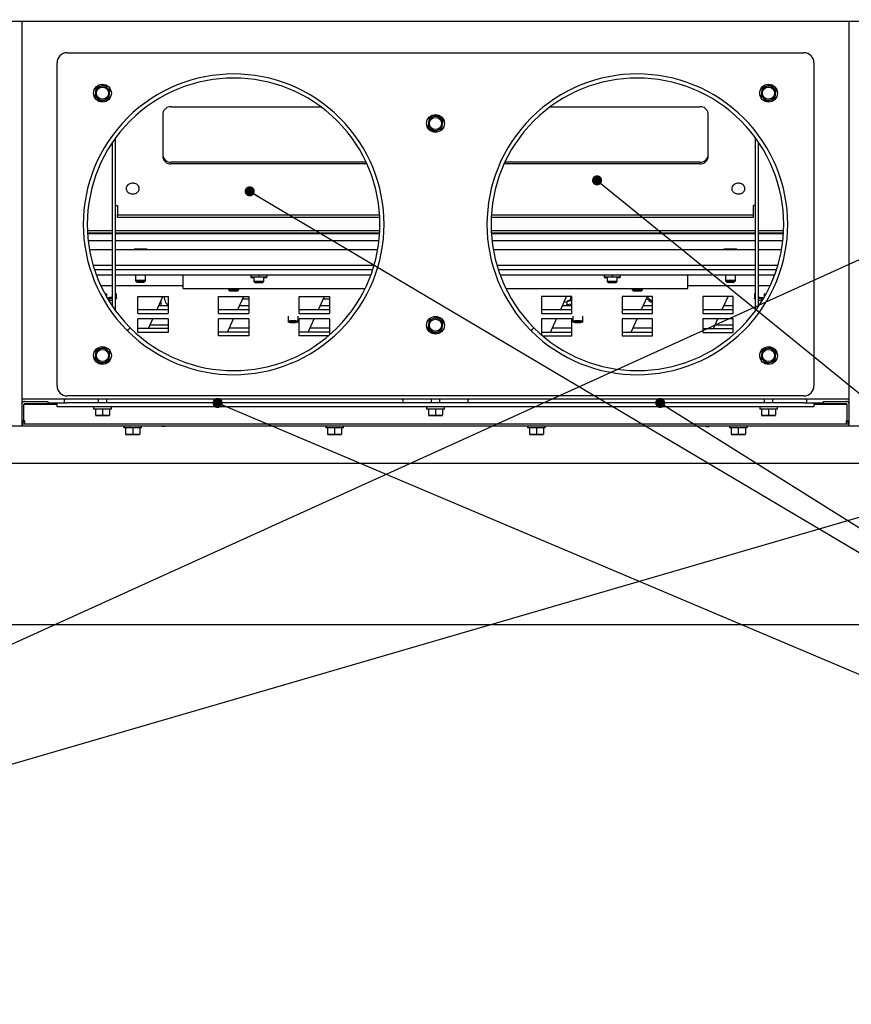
# Paper-space layout 'achteraanzicht' of a CAD drawing. Header units: millimetres. Extents: x 15 to 204, y 7 to 289.
# Tile 3 of 8: x 86 to 127, y 53 to 102. Entities that reach past the tile are written whole.
import ezdxf

# ---------------------------------------------------------------- set-up
doc = ezdxf.new("R2010")
doc.units = ezdxf.units.MM
doc.layers.add('MATEN', color=7, linetype='Continuous')
doc.styles.add('SLDTEXTSTYLE4', font='TXT', dxfattribs={"width": 0.75})
doc.dimstyles.new('SLDDIMSTYLE2', dxfattribs={"dimtxt": 3, "dimasz": 2, "dimexe": 0, "dimexo": 0.0625, "dimgap": 0.75, "dimtad": 1, "dimdec": 0, "dimlfac": 10, "dimrnd": 1e-09, "dimzin": 12, "dimdsep": 46, "dimtxsty": 'SLDTEXTSTYLE4', "dimsah": 1, "dimcen": 0.09, "dimadec": 0, "dimazin": 3, "dimtfac": 1, "dimtofl": 0, "dimtmove": 0, "dimatfit": 3, "dimfxl": 0, "dimfrac": 2, "dimtolj": 1, "dimtzin": 12, "dimarcsym": 0})
doc.dimstyles.new('SLDDIMSTYLE6', dxfattribs={"dimtxt": 0.18, "dimasz": 0.5, "dimexe": 0, "dimexo": 0.0625, "dimgap": 0, "dimtad": 0, "dimtih": 1, "dimtoh": 1, "dimdec": 0, "dimrnd": 1e-09, "dimzin": 0, "dimdsep": 46, "dimtxsty": 'Standard', "dimblk1": 'DOT', "dimblk2": 'DOT', "dimsah": 1, "dimcen": 0.09, "dimadec": 0, "dimazin": 0, "dimtfac": 0.5, "dimtdec": 0, "dimtofl": 0, "dimtmove": 0, "dimatfit": 3, "dimldrblk": 'DOT', "dimfxl": 0, "dimfrac": 2, "dimtolj": 1, "dimtzin": 0, "dimarcsym": 0})

# ---------------------------------------------------------------- blocks, each defined once
blk = doc.blocks.new('_D_66')
at = {"layer": 'MATEN'}
for p, q in [((72.598, 65.009), (72.598, 38.479)), ((140.948, 65.129), (140.948, 38.479)), ((140.948, 39.479), (72.598, 39.479))]:
    blk.add_line(p, q, dxfattribs=at)
for points in [[(72.598, 39.479), (74.598, 39.229), (74.598, 39.729)], [(140.948, 39.479), (138.948, 39.729), (138.948, 39.229)]]:
    blk.add_solid(points, dxfattribs=at)
at = {"layer": 'MATEN', "insert": (102.247, 43.346), "char_height": 3, "attachment_point": 1, "style": 'SLDTEXTSTYLE4'}
blk.add_mtext('684', dxfattribs=at)
blk = doc.blocks.new('_D_69')
at = {"layer": 'MATEN'}
for p, q in [((90.526, 229.029), (34.672, 229.029)), ((35.672, 67.479), (35.672, 229.029)), ((63.309, 67.479), (34.672, 67.479))]:
    blk.add_line(p, q, dxfattribs=at)
for points in [[(35.672, 229.029), (35.422, 227.029), (35.922, 227.029)], [(35.672, 67.479), (35.922, 69.479), (35.422, 69.479)]]:
    blk.add_solid(points, dxfattribs=at)
at = {"layer": 'MATEN', "char_height": 3, "attachment_point": 1, "rotation": 90, "style": 'SLDTEXTSTYLE4'}
for s, insert in [('- 1666', (31.805, 155.328)), ('1616', (31.805, 145.363))]:
    blk.add_mtext(s, dxfattribs=dict(at, insert=insert))
blk = doc.blocks.new('_DOT')
at = {"color": 0, "linetype": 'ByBlock', "lineweight": -2}
blk.add_line((-0.5, 0), (-1, 0), dxfattribs=at)
at = {"color": 0, "linetype": 'ByBlock', "const_width": 0.5}
blk.add_lwpolyline([(-0.25, 0, 1), (0.25, 0, 1)], format="xyb", close=True, dxfattribs=at)

psp = doc.layouts.new('achteraanzicht')

# ---------------------------------------------------------------- linework, layer by layer
at = {"color": 7, "linetype": 'Continuous', "lineweight": 25}
for p, q in [((82.526, 102.139), (131.126, 102.139)), ((86.326, 102.139), (86.326, 82.289)), ((127.326, 82.289), (127.326, 102.139)), ((88.576, 100.579), (125.076, 100.579)), ((88.076, 84.079), (88.076, 100.079)), ((125.576, 100.079), (125.576, 84.079)), ((89.979, 98.625), (89.952, 98.425)), ((90.006, 98.825), (89.979, 98.625)), ((90.192, 98.902), (90.006, 98.825)), ((90.539, 98.856), (90.379, 98.98)), ((90.699, 98.733), (90.539, 98.856)), ((90.673, 98.533), (90.699, 98.733)), ((122.979, 98.625), (122.952, 98.425)), ((123.006, 98.825), (122.979, 98.625)), ((123.192, 98.902), (123.006, 98.825)), ((123.539, 98.856), (123.379, 98.98)), ((123.699, 98.733), (123.539, 98.856)), ((123.673, 98.533), (123.699, 98.733)), ((89.952, 98.425), (90.113, 98.302)), ((90.113, 98.302), (90.273, 98.178)), ((90.273, 98.178), (90.46, 98.256)), ((90.646, 98.333), (90.673, 98.533)), ((122.952, 98.425), (123.113, 98.302)), ((123.113, 98.302), (123.273, 98.178)), ((123.273, 98.178), (123.46, 98.256)), ((123.646, 98.333), (123.673, 98.533)), ((93.326, 95.399), (93.326, 97.58)), ((93.726, 97.903), (101.144, 97.903)), ((112.508, 97.903), (119.926, 97.903)), ((120.326, 97.58), (120.326, 95.399)), ((106.479, 97.125), (106.452, 96.925)), ((106.506, 97.325), (106.479, 97.125)), ((106.692, 97.402), (106.506, 97.325)), ((107.039, 97.356), (106.879, 97.48)), ((107.199, 97.233), (107.039, 97.356)), ((107.173, 97.033), (107.199, 97.233)), ((106.452, 96.925), (106.613, 96.802)), ((106.613, 96.802), (106.773, 96.678)), ((106.773, 96.678), (106.96, 96.756)), ((107.146, 96.833), (107.173, 97.033)), ((90.826, 89.337), (90.826, 96.149)), ((90.976, 89.337), (90.976, 96.362)), ((122.676, 89.337), (122.676, 96.362)), ((122.826, 89.337), (122.826, 96.149)), ((103.387, 95.165), (93.726, 95.165)), ((119.926, 95.165), (110.265, 95.165)), ((103.427, 95.076), (93.726, 95.076)), ((119.926, 95.076), (110.224, 95.076)), ((91.076, 93.017), (91.076, 92.877)), ((91.076, 92.877), (91.076, 92.553)), ((122.576, 92.877), (122.576, 93.017)), ((122.576, 92.553), (122.576, 92.877)), ((91.076, 92.553), (104.06, 92.553)), ((91.076, 92.432), (91.076, 92.553)), ((91.076, 92.432), (104.067, 92.432)), ((109.585, 92.432), (122.576, 92.432)), ((109.591, 92.553), (122.576, 92.553)), ((122.576, 92.432), (122.576, 92.553)), ((89.582, 91.774), (90.826, 91.774)), ((90.976, 91.774), (104.07, 91.774)), ((109.582, 91.774), (122.676, 91.774)), ((122.826, 91.774), (124.07, 91.774)), ((89.588, 91.655), (90.826, 91.655)), ((90.826, 91.611), (89.591, 91.611)), ((89.621, 91.275), (90.826, 91.275)), ((90.976, 91.655), (104.064, 91.655)), ((104.061, 91.611), (90.976, 91.611)), ((90.976, 91.275), (104.031, 91.275)), ((109.588, 91.655), (122.676, 91.655)), ((122.676, 91.611), (109.591, 91.611)), ((109.621, 91.275), (122.676, 91.275)), ((122.826, 91.655), (124.064, 91.655)), ((124.061, 91.611), (122.826, 91.611)), ((122.826, 91.275), (124.031, 91.275)), ((89.683, 90.836), (90.826, 90.836)), ((90.976, 90.836), (103.969, 90.836)), ((109.683, 90.836), (122.676, 90.836)), ((122.826, 90.836), (123.969, 90.836)), ((89.864, 90.055), (90.826, 90.055)), ((89.929, 89.844), (90.826, 89.844)), ((89.932, 89.835), (90.826, 89.835)), ((90.976, 90.055), (103.788, 90.055)), ((90.976, 89.844), (103.723, 89.844)), ((90.976, 89.835), (103.72, 89.835)), ((109.864, 90.055), (122.676, 90.055)), ((109.929, 89.844), (122.676, 89.844)), ((109.932, 89.835), (122.676, 89.835)), ((122.826, 90.055), (123.788, 90.055)), ((122.826, 89.844), (123.723, 89.844)), ((122.826, 89.835), (123.72, 89.835)), ((90.023, 89.573), (90.826, 89.573)), ((90.023, 89.572), (90.826, 89.572)), ((90.826, 88.009), (90.826, 89.337)), ((90.976, 89.573), (103.629, 89.573)), ((90.976, 89.572), (103.629, 89.572)), ((90.976, 87.796), (90.976, 89.337)), ((91.966, 89.572), (91.966, 89.301)), ((91.966, 89.301), (91.966, 89.272)), ((91.966, 89.301), (92.016, 89.251)), ((92.416, 89.251), (92.466, 89.301)), ((92.466, 89.301), (92.466, 89.572)), ((92.466, 89.272), (92.466, 89.301)), ((94.326, 88.895), (94.326, 89.572)), ((97.676, 89.572), (97.676, 89.477)), ((97.876, 89.455), (97.676, 89.477)), ((97.676, 89.451), (97.676, 89.451)), ((97.826, 89.452), (97.826, 89.252)), ((98.076, 89.479), (97.876, 89.455)), ((98.076, 89.572), (98.076, 89.479)), ((98.276, 89.455), (98.076, 89.479)), ((98.476, 89.477), (98.276, 89.455)), ((98.326, 89.252), (98.326, 89.452)), ((98.476, 89.572), (98.476, 89.477)), ((98.476, 89.451), (98.476, 89.451)), ((110.023, 89.573), (122.676, 89.573)), ((110.023, 89.572), (122.676, 89.572)), ((115.176, 89.572), (115.176, 89.477)), ((115.376, 89.455), (115.176, 89.477)), ((115.176, 89.451), (115.176, 89.451)), ((115.326, 89.452), (115.326, 89.252)), ((115.576, 89.479), (115.376, 89.455)), ((115.576, 89.572), (115.576, 89.479)), ((115.776, 89.455), (115.576, 89.479)), ((115.976, 89.477), (115.776, 89.455)), ((115.826, 89.252), (115.826, 89.452)), ((115.976, 89.572), (115.976, 89.477)), ((115.976, 89.451), (115.976, 89.451)), ((119.326, 88.895), (119.326, 89.572)), ((121.186, 89.572), (121.186, 89.301)), ((121.186, 89.301), (121.186, 89.272)), ((121.186, 89.301), (121.236, 89.251)), ((121.636, 89.251), (121.686, 89.301)), ((121.686, 89.301), (121.686, 89.572)), ((121.686, 89.272), (121.686, 89.301)), ((122.676, 87.796), (122.676, 89.337)), ((122.826, 89.573), (123.629, 89.573)), ((122.826, 89.572), (123.629, 89.572)), ((122.826, 88.009), (122.826, 89.337)), ((90.826, 89.031), (90.248, 89.031)), ((94.326, 89.031), (90.976, 89.031)), ((91.966, 89.272), (92.016, 89.222)), ((92.416, 89.222), (92.466, 89.272)), ((94.326, 88.895), (103.339, 88.895)), ((96.576, 88.895), (96.576, 88.831)), ((96.576, 88.831), (96.615, 88.792)), ((96.576, 88.831), (97.076, 88.831)), ((96.615, 88.792), (97.037, 88.792)), ((97.037, 88.792), (97.076, 88.831)), ((97.076, 88.831), (97.076, 88.895)), ((97.826, 89.251), (97.876, 89.201)), ((98.276, 89.201), (98.326, 89.251)), ((110.313, 88.895), (119.326, 88.895)), ((115.326, 89.251), (115.376, 89.201)), ((115.776, 89.201), (115.826, 89.251)), ((116.576, 88.895), (116.576, 88.831)), ((116.576, 88.831), (116.615, 88.792)), ((116.576, 88.831), (117.076, 88.831)), ((116.615, 88.792), (117.037, 88.792)), ((117.037, 88.792), (117.076, 88.831)), ((117.076, 88.831), (117.076, 88.895)), ((122.676, 89.031), (119.326, 89.031)), ((121.186, 89.272), (121.236, 89.222)), ((121.636, 89.222), (121.686, 89.272)), ((123.404, 89.031), (122.826, 89.031)), ((90.526, 88.656), (90.526, 88.491)), ((90.978, 88.355), (91.022, 88.397)), ((91.026, 88.405), (91.026, 88.656)), ((92.076, 88.508), (93.576, 88.508)), ((92.076, 87.667), (92.076, 88.508)), ((93.032, 87.864), (93.324, 88.508)), ((93.576, 88.508), (93.576, 87.667)), ((96.076, 88.508), (97.576, 88.508)), ((96.076, 87.667), (96.076, 88.508)), ((97.032, 87.864), (97.324, 88.508)), ((97.267, 88.381), (97.576, 88.381)), ((97.576, 88.508), (97.576, 87.667)), ((100.076, 88.508), (101.576, 88.508)), ((100.076, 87.667), (100.076, 88.508)), ((101.032, 87.864), (101.324, 88.508)), ((101.267, 88.381), (101.576, 88.381)), ((101.576, 88.508), (101.576, 87.667)), ((113.576, 88.508), (112.076, 88.508)), ((112.076, 88.508), (112.076, 87.667)), ((113.032, 87.864), (113.324, 88.508)), ((113.499, 88.323), (113.553, 88.387)), ((113.553, 88.387), (113.51, 88.508)), ((113.576, 87.667), (113.576, 88.508)), ((117.576, 88.508), (116.076, 88.508)), ((116.076, 88.508), (116.076, 87.667)), ((117.032, 87.864), (117.324, 88.508)), ((117.576, 87.667), (117.576, 88.508)), ((121.576, 88.508), (120.076, 88.508)), ((120.076, 88.508), (120.076, 87.667)), ((121.032, 87.864), (121.324, 88.508)), ((121.576, 87.667), (121.576, 88.508)), ((122.626, 88.656), (122.626, 88.405)), ((122.63, 88.397), (122.674, 88.355)), ((123.126, 88.491), (123.126, 88.656)), ((92.076, 87.864), (93.576, 87.864)), ((93.032, 87.864), (93.576, 87.864)), ((93.121, 88.061), (93.576, 88.061)), ((93.226, 88.291), (93.226, 88.061)), ((96.076, 87.864), (97.576, 87.864)), ((97.032, 87.864), (97.576, 87.864)), ((97.121, 88.061), (97.576, 88.061)), ((100.076, 87.864), (101.576, 87.864)), ((101.032, 87.864), (101.576, 87.864)), ((101.121, 88.061), (101.576, 88.061)), ((112.076, 87.864), (113.576, 87.864)), ((113.032, 87.864), (113.576, 87.864)), ((113.121, 88.061), (113.576, 88.061)), ((113.206, 88.248), (113.328, 88.225)), ((113.326, 88.217), (113.326, 88.069)), ((113.384, 88.282), (113.335, 88.234)), ((113.509, 88.061), (113.506, 88.067)), ((116.076, 87.864), (117.576, 87.864)), ((117.032, 87.864), (117.576, 87.864)), ((117.121, 88.061), (117.576, 88.061)), ((120.076, 87.864), (121.576, 87.864)), ((121.032, 87.864), (121.576, 87.864)), ((121.121, 88.061), (121.576, 88.061)), ((121.166, 88.061), (121.166, 88.159)), ((92.076, 87.667), (93.576, 87.667)), ((92.076, 86.721), (92.076, 87.389)), ((93.576, 87.389), (92.076, 87.389)), ((92.601, 86.918), (92.816, 87.389)), ((93.576, 87.389), (93.576, 86.721)), ((96.076, 87.667), (97.576, 87.667)), ((96.076, 86.547), (96.076, 87.389)), ((97.576, 87.389), (96.076, 87.389)), ((96.523, 86.744), (96.816, 87.389)), ((97.576, 87.389), (97.576, 86.547)), ((99.526, 87.528), (99.526, 87.276)), ((100.026, 87.276), (100.026, 87.528)), ((100.076, 87.667), (101.576, 87.667)), ((100.076, 86.547), (100.076, 87.389)), ((101.576, 87.389), (100.076, 87.389)), ((100.523, 86.744), (100.816, 87.389)), ((101.576, 87.389), (101.576, 86.602)), ((106.692, 87.402), (106.506, 87.325)), ((107.039, 87.356), (106.879, 87.48)), ((107.199, 87.233), (107.039, 87.356)), ((112.076, 87.667), (113.576, 87.667)), ((112.076, 87.389), (112.076, 86.602)), ((113.576, 87.389), (112.076, 87.389)), ((112.523, 86.744), (112.816, 87.389)), ((113.576, 86.547), (113.576, 87.389)), ((113.626, 87.528), (113.626, 87.276)), ((114.126, 87.276), (114.126, 87.528)), ((116.076, 87.667), (117.576, 87.667)), ((116.076, 87.389), (116.076, 86.547)), ((117.576, 87.389), (116.076, 87.389)), ((116.523, 86.744), (116.816, 87.389)), ((117.576, 86.547), (117.576, 87.389)), ((120.076, 87.667), (121.576, 87.667)), ((120.076, 87.389), (120.076, 86.721)), ((121.576, 87.389), (120.076, 87.389)), ((120.601, 86.918), (120.816, 87.389)), ((121.576, 86.721), (121.576, 87.389)), ((91.695, 86.957), (91.554, 86.815)), ((91.704, 86.948), (91.563, 86.806)), ((93.576, 86.918), (92.076, 86.918)), ((92.687, 87.106), (93.576, 87.106)), ((97.576, 86.933), (96.608, 86.933)), ((99.53, 87.268), (99.574, 87.226)), ((99.978, 87.226), (100.022, 87.268)), ((101.576, 86.933), (100.608, 86.933)), ((106.479, 87.125), (106.452, 86.925)), ((106.452, 86.925), (106.613, 86.802)), ((106.506, 87.325), (106.479, 87.125)), ((107.146, 86.833), (107.173, 87.033)), ((107.173, 87.033), (107.199, 87.233)), ((111.695, 86.957), (111.553, 86.816)), ((111.704, 86.948), (111.562, 86.807)), ((113.576, 86.933), (112.608, 86.933)), ((113.63, 87.268), (113.674, 87.226)), ((114.078, 87.226), (114.122, 87.268)), ((117.576, 86.933), (116.608, 86.933)), ((120.076, 86.918), (121.576, 86.918)), ((120.687, 87.106), (121.576, 87.106)), ((93.576, 86.721), (92.076, 86.721)), ((97.576, 86.744), (96.076, 86.744)), ((97.576, 86.547), (96.076, 86.547)), ((101.576, 86.744), (100.076, 86.744)), ((101.512, 86.547), (100.076, 86.547)), ((106.613, 86.802), (106.773, 86.678)), ((106.773, 86.678), (106.96, 86.756)), ((112.076, 86.744), (113.576, 86.744)), ((112.139, 86.547), (113.576, 86.547)), ((116.076, 86.744), (117.576, 86.744)), ((116.076, 86.547), (117.576, 86.547)), ((120.076, 86.721), (121.576, 86.721)), ((90.192, 85.902), (90.006, 85.825)), ((90.539, 85.856), (90.379, 85.98)), ((123.192, 85.902), (123.006, 85.825)), ((123.539, 85.856), (123.379, 85.98)), ((89.979, 85.625), (89.952, 85.425)), ((89.952, 85.425), (90.113, 85.302)), ((90.006, 85.825), (89.979, 85.625)), ((90.699, 85.733), (90.539, 85.856)), ((90.646, 85.333), (90.673, 85.533)), ((90.673, 85.533), (90.699, 85.733)), ((122.979, 85.625), (122.952, 85.425)), ((122.952, 85.425), (123.113, 85.302)), ((123.006, 85.825), (122.979, 85.625)), ((123.699, 85.733), (123.539, 85.856)), ((123.646, 85.333), (123.673, 85.533)), ((123.673, 85.533), (123.699, 85.733)), ((90.113, 85.302), (90.273, 85.178)), ((90.273, 85.178), (90.46, 85.256)), ((123.113, 85.302), (123.273, 85.178)), ((123.273, 85.178), (123.46, 85.256)), ((86.326, 83.429), (127.326, 83.429)), ((125.076, 83.579), (88.576, 83.579)), ((90.116, 83.429), (90.116, 83.229)), ((90.536, 83.229), (90.536, 83.429)), ((106.616, 83.429), (106.616, 83.229)), ((107.036, 83.229), (107.036, 83.429)), ((123.116, 83.429), (123.116, 83.229)), ((123.536, 83.229), (123.536, 83.429)), ((86.326, 83.229), (86.347, 83.229)), ((86.426, 82.349), (86.426, 83.149)), ((86.486, 83.149), (86.426, 83.149)), ((86.486, 83.309), (87.626, 83.309)), ((86.486, 83.209), (87.626, 83.209)), ((88.076, 83.149), (86.486, 83.149)), ((87.626, 83.309), (87.626, 83.209)), ((87.626, 83.229), (88.076, 83.229)), ((88.076, 83.029), (88.076, 83.229)), ((88.076, 83.229), (88.576, 83.229)), ((88.576, 83.029), (88.076, 83.029)), ((88.426, 83.349), (88.426, 83.309)), ((125.076, 83.229), (88.576, 83.229)), ((125.076, 83.029), (88.576, 83.029)), ((89.886, 83.029), (89.886, 82.929)), ((90.766, 82.929), (90.766, 83.029)), ((105.226, 83.309), (105.226, 83.349)), ((106.386, 83.029), (106.386, 82.929)), ((107.266, 82.929), (107.266, 83.029)), ((108.426, 83.349), (108.426, 83.309)), ((122.886, 83.029), (122.886, 82.929)), ((123.766, 82.929), (123.766, 83.029)), ((125.076, 83.229), (125.576, 83.229)), ((125.576, 83.029), (125.076, 83.029)), ((125.226, 83.309), (125.226, 83.349)), ((125.576, 83.229), (125.576, 83.029)), ((125.576, 83.229), (126.026, 83.229)), ((127.166, 83.149), (125.576, 83.149)), ((126.026, 83.309), (126.026, 83.209)), ((126.026, 83.309), (127.166, 83.309)), ((126.026, 83.209), (127.166, 83.209)), ((127.226, 83.149), (127.166, 83.149)), ((127.226, 82.349), (127.226, 83.149)), ((127.304, 83.229), (127.326, 83.229)), ((90.766, 82.929), (89.886, 82.929)), ((89.976, 82.929), (89.976, 82.619)), ((90.151, 82.604), (89.976, 82.619)), ((89.976, 82.604), (90.151, 82.604)), ((90.326, 82.619), (90.151, 82.604)), ((90.151, 82.604), (90.501, 82.604)), ((90.326, 82.929), (90.326, 82.619)), ((90.501, 82.604), (90.326, 82.619)), ((90.676, 82.619), (90.501, 82.604)), ((90.501, 82.604), (90.676, 82.604)), ((90.676, 82.929), (90.676, 82.619)), ((107.266, 82.929), (106.386, 82.929)), ((106.476, 82.929), (106.476, 82.619)), ((106.651, 82.604), (106.476, 82.619)), ((106.476, 82.604), (106.651, 82.604)), ((106.826, 82.619), (106.651, 82.604)), ((106.651, 82.604), (107.001, 82.604)), ((106.826, 82.929), (106.826, 82.619)), ((107.001, 82.604), (106.826, 82.619)), ((107.176, 82.619), (107.001, 82.604)), ((107.001, 82.604), (107.176, 82.604)), ((107.176, 82.929), (107.176, 82.619)), ((123.766, 82.929), (122.886, 82.929)), ((122.976, 82.929), (122.976, 82.619)), ((123.151, 82.604), (122.976, 82.619)), ((122.976, 82.604), (123.151, 82.604)), ((123.326, 82.619), (123.151, 82.604)), ((123.151, 82.604), (123.501, 82.604)), ((123.326, 82.929), (123.326, 82.619)), ((123.501, 82.604), (123.326, 82.619)), ((123.676, 82.619), (123.501, 82.604)), ((123.501, 82.604), (123.676, 82.604)), ((123.676, 82.929), (123.676, 82.619)), ((58.226, 82.089), (86.326, 82.089)), ((86.326, 82.349), (86.426, 82.349)), ((86.326, 82.289), (86.326, 82.089)), ((86.326, 82.189), (127.326, 82.189)), ((86.326, 82.089), (127.326, 82.089)), ((86.486, 82.349), (86.426, 82.349)), ((86.486, 82.189), (86.486, 82.349)), ((91.386, 82.089), (91.386, 81.989)), ((91.826, 81.989), (91.386, 81.989)), ((91.476, 81.989), (91.476, 81.679)), ((92.266, 81.989), (91.826, 81.989)), ((91.826, 81.989), (91.826, 81.679)), ((92.176, 81.989), (92.176, 81.679)), ((92.266, 81.989), (92.266, 82.089)), ((93.276, 82.063), (93.276, 82.089)), ((93.426, 82.063), (93.276, 82.063)), ((93.426, 82.063), (93.426, 82.089)), ((101.386, 82.089), (101.386, 81.989)), ((101.826, 81.989), (101.386, 81.989)), ((101.476, 81.989), (101.476, 81.679)), ((102.266, 81.989), (101.826, 81.989)), ((101.826, 81.989), (101.826, 81.679)), ((102.176, 81.989), (102.176, 81.679)), ((102.266, 81.989), (102.266, 82.089)), ((111.386, 82.089), (111.386, 81.989)), ((111.826, 81.989), (111.386, 81.989)), ((111.476, 81.989), (111.476, 81.679)), ((112.266, 81.989), (111.826, 81.989)), ((111.826, 81.989), (111.826, 81.679)), ((112.176, 81.989), (112.176, 81.679)), ((112.266, 81.989), (112.266, 82.089)), ((120.226, 82.063), (120.226, 82.089)), ((120.226, 82.063), (120.376, 82.063)), ((120.376, 82.063), (120.376, 82.089)), ((121.386, 82.089), (121.386, 81.989)), ((121.826, 81.989), (121.386, 81.989)), ((121.476, 81.989), (121.476, 81.679)), ((122.266, 81.989), (121.826, 81.989)), ((121.826, 81.989), (121.826, 81.679)), ((122.176, 81.989), (122.176, 81.679)), ((122.266, 81.989), (122.266, 82.089)), ((127.226, 82.349), (127.166, 82.349)), ((127.166, 82.349), (127.166, 82.189)), ((127.226, 82.349), (127.326, 82.349)), ((127.326, 82.089), (127.326, 82.289)), ((127.326, 82.089), (155.426, 82.089)), ((91.651, 81.664), (91.476, 81.679)), ((91.476, 81.664), (91.651, 81.664)), ((91.826, 81.679), (91.651, 81.664)), ((91.651, 81.664), (92.001, 81.664)), ((92.001, 81.664), (91.826, 81.679)), ((92.176, 81.679), (92.001, 81.664)), ((92.001, 81.664), (92.176, 81.664)), ((101.651, 81.664), (101.476, 81.679)), ((101.476, 81.664), (101.651, 81.664)), ((101.826, 81.679), (101.651, 81.664)), ((101.651, 81.664), (102.001, 81.664)), ((102.001, 81.664), (101.826, 81.679)), ((102.176, 81.679), (102.001, 81.664)), ((102.001, 81.664), (102.176, 81.664)), ((111.651, 81.664), (111.476, 81.679)), ((111.476, 81.664), (111.651, 81.664)), ((111.826, 81.679), (111.651, 81.664)), ((111.651, 81.664), (112.001, 81.664)), ((112.001, 81.664), (111.826, 81.679)), ((112.176, 81.679), (112.001, 81.664)), ((112.001, 81.664), (112.176, 81.664)), ((121.651, 81.664), (121.476, 81.679)), ((121.476, 81.664), (121.651, 81.664)), ((121.826, 81.679), (121.651, 81.664)), ((121.651, 81.664), (122.001, 81.664)), ((122.001, 81.664), (121.826, 81.679)), ((122.176, 81.679), (122.001, 81.664)), ((122.001, 81.664), (122.176, 81.664)), ((146.121, 80.229), (67.531, 80.229)), ((146.121, 72.229), (67.531, 72.229))]:
    psp.add_line(p, q, dxfattribs=at)
at = {"color": 7, "linetype": 'Continuous', "lineweight": 25, "flags": 128}
for points in [[(90.976, 92.958), (90.978, 92.969), (90.984, 92.981), (90.993, 92.991), (91.005, 93), (91.02, 93.007), (91.038, 93.012), (91.056, 93.016), (91.076, 93.017)], [(122.676, 92.958), (122.674, 92.969), (122.668, 92.981), (122.659, 92.991), (122.647, 93), (122.631, 93.007), (122.614, 93.012), (122.595, 93.016), (122.576, 93.017)], [(91.993, 89.273), (91.972, 89.273), (91.966, 89.272)], [(92.101, 89.249), (92.173, 89.249), (92.251, 89.249), (92.323, 89.249), (92.38, 89.249), (92.411, 89.25), (92.413, 89.251), (92.385, 89.252), (92.331, 89.253), (92.259, 89.253), (92.181, 89.253), (92.108, 89.253), (92.052, 89.252), (92.021, 89.251), (92.019, 89.25), (92.047, 89.25), (92.101, 89.249)], [(92.101, 89.22), (92.173, 89.22), (92.251, 89.22), (92.323, 89.22), (92.38, 89.221), (92.411, 89.222), (92.413, 89.222), (92.385, 89.223), (92.331, 89.224), (92.259, 89.224), (92.181, 89.224), (92.108, 89.224), (92.052, 89.223), (92.021, 89.223), (92.019, 89.222), (92.047, 89.221), (92.101, 89.22)], [(92.466, 89.272), (92.462, 89.273), (92.439, 89.273)], [(98.326, 89.251), (98.326, 89.252), (98.307, 89.253), (98.253, 89.254), (98.172, 89.254), (98.076, 89.254), (97.98, 89.254), (97.899, 89.254), (97.845, 89.253), (97.826, 89.252)], [(97.876, 89.202), (97.891, 89.201), (97.935, 89.2), (97.999, 89.199), (98.076, 89.199), (98.152, 89.199), (98.217, 89.2), (98.261, 89.201), (98.276, 89.202), (98.261, 89.202), (98.217, 89.203), (98.152, 89.204), (98.076, 89.204), (97.999, 89.204), (97.935, 89.203), (97.891, 89.202), (97.876, 89.202)], [(115.826, 89.251), (115.826, 89.252), (115.807, 89.253), (115.753, 89.254), (115.672, 89.254), (115.576, 89.254), (115.48, 89.254), (115.399, 89.254), (115.345, 89.253), (115.326, 89.252)], [(115.376, 89.202), (115.391, 89.201), (115.435, 89.2), (115.499, 89.199), (115.576, 89.199), (115.652, 89.199), (115.717, 89.2), (115.761, 89.201), (115.776, 89.202), (115.761, 89.202), (115.717, 89.203), (115.652, 89.204), (115.576, 89.204), (115.499, 89.204), (115.435, 89.203), (115.391, 89.202), (115.376, 89.202)], [(121.213, 89.273), (121.192, 89.273), (121.186, 89.272)], [(121.321, 89.249), (121.393, 89.249), (121.471, 89.249), (121.543, 89.249), (121.6, 89.249), (121.631, 89.25), (121.633, 89.251), (121.605, 89.252), (121.551, 89.253), (121.479, 89.253), (121.401, 89.253), (121.328, 89.253), (121.272, 89.252), (121.241, 89.251), (121.239, 89.25), (121.267, 89.25), (121.321, 89.249)], [(121.321, 89.22), (121.393, 89.22), (121.471, 89.22), (121.543, 89.22), (121.6, 89.221), (121.631, 89.222), (121.633, 89.222), (121.605, 89.223), (121.551, 89.224), (121.479, 89.224), (121.401, 89.224), (121.328, 89.224), (121.272, 89.223), (121.241, 89.223), (121.239, 89.222), (121.267, 89.221), (121.321, 89.22)], [(121.686, 89.272), (121.682, 89.273), (121.659, 89.273)], [(90.976, 88.431), (90.981, 88.43), (91.02, 88.414), (91.022, 88.397), (91.022, 88.397)], [(90.976, 88.369), (90.977, 88.369), (90.978, 88.355), (90.976, 88.353)], [(93.412, 88.333), (93.402, 88.459), (93.408, 88.508)], [(122.63, 88.397), (122.628, 88.399), (122.635, 88.416), (122.678, 88.431)], [(122.676, 88.353), (122.672, 88.357), (122.676, 88.369)], [(113.328, 88.061), (113.334, 88.086), (113.377, 88.11), (113.455, 88.131), (113.56, 88.148), (113.576, 88.149)], [(113.512, 88.081), (113.549, 88.1), (113.576, 88.107)], [(113.576, 88.081), (113.57, 88.079), (113.531, 88.06)], [(99.53, 87.268), (99.53, 87.284), (99.565, 87.299), (99.633, 87.312), (99.722, 87.318), (99.819, 87.319), (99.91, 87.313), (99.981, 87.301), (100.02, 87.285), (100.022, 87.269), (100.022, 87.268)], [(99.574, 87.238), (99.603, 87.251), (99.658, 87.261), (99.731, 87.267), (99.812, 87.267), (99.886, 87.262), (99.944, 87.253), (99.977, 87.24), (99.978, 87.226), (99.949, 87.213), (99.894, 87.203), (99.82, 87.197), (99.74, 87.197), (99.666, 87.202), (99.608, 87.212), (99.575, 87.225), (99.574, 87.238)], [(113.63, 87.268), (113.63, 87.284), (113.665, 87.299), (113.733, 87.312), (113.822, 87.318), (113.919, 87.319), (114.01, 87.313), (114.081, 87.301), (114.12, 87.285), (114.122, 87.269), (114.122, 87.268)], [(113.674, 87.238), (113.703, 87.251), (113.758, 87.261), (113.831, 87.267), (113.912, 87.267), (113.986, 87.262), (114.044, 87.253), (114.077, 87.24), (114.078, 87.226), (114.049, 87.213), (113.994, 87.203), (113.92, 87.197), (113.84, 87.197), (113.766, 87.202), (113.708, 87.212), (113.675, 87.225), (113.674, 87.238)]]:
    psp.add_lwpolyline(points, dxfattribs=at)
at = {"color": 7, "linetype": 'Continuous', "lineweight": 25}
for centre, radius in [((90.326, 98.579), 0.44), ((90.326, 98.579), 0.3), ((123.326, 98.579), 0.44), ((123.326, 98.579), 0.3), ((106.826, 97.079), 0.44), ((106.826, 97.079), 0.3), ((106.826, 87.079), 0.44), ((106.826, 87.079), 0.3), ((90.326, 85.579), 0.44), ((90.326, 85.579), 0.3), ((123.326, 85.579), 0.44), ((123.326, 85.579), 0.3)]:
    psp.add_circle(centre, radius, dxfattribs=at)
for centre, radius, start, end in [((88.576, 100.079), 0.5, 90, 180), ((125.076, 100.079), 0.5, 0, 90), ((96.826, 92.079), 7.45, 225.0521, 224.9521), ((116.826, 92.079), 7.45, 225.0479, 224.9479), ((96.826, 92.079), 7.25, 225.0521, 224.9521), ((116.826, 92.079), 7.25, 225.0479, 224.9479), ((90.326, 98.579), 0.35, 172.4483, 232.4483), ((90.326, 98.579), 0.35, 112.4483, 172.4483), ((90.326, 98.579), 0.35, 52.4483, 112.4483), ((90.326, 98.579), 0.35, 352.4483, 52.4483), ((123.326, 98.579), 0.35, 172.4483, 232.4483), ((123.326, 98.579), 0.35, 112.4483, 172.4483), ((123.326, 98.579), 0.35, 52.4483, 112.4483), ((123.326, 98.579), 0.35, 352.4483, 52.4483), ((90.326, 98.579), 0.35, 232.4483, 292.4483), ((90.326, 98.579), 0.35, 292.4483, 352.4483), ((123.326, 98.579), 0.35, 232.4483, 292.4483), ((123.326, 98.579), 0.35, 292.4483, 352.4483), ((93.691, 97.536), 0.368, 84.572, 173.273), ((119.961, 97.536), 0.368, 6.727, 95.428), ((106.826, 97.079), 0.35, 172.4483, 232.4483), ((106.826, 97.079), 0.35, 112.4483, 172.4483), ((106.826, 97.079), 0.35, 52.4483, 112.4483), ((106.826, 97.079), 0.35, 352.4483, 52.4483), ((106.826, 97.079), 0.35, 232.4483, 292.4483), ((106.826, 97.079), 0.35, 292.4483, 352.4483), ((93.691, 95.531), 0.368, 186.727, 275.428), ((93.691, 95.442), 0.368, 186.727, 275.428), ((119.961, 95.531), 0.368, 264.572, 353.273), ((119.961, 95.442), 0.368, 264.572, 353.273), ((92.216, 81.824), 7.481, 88.085, 91.915), ((97.841, 86.166), 3.289, 89.3972, 92.8821), ((97.796, 91.332), 1.885, 266.3489, 270.9118), ((98.076, 57.358), 32.098, 89.643, 90.357), ((98.311, 86.166), 3.289, 87.1179, 90.6028), ((98.338, 92.091), 2.643, 269.743, 272.9963), ((115.341, 86.166), 3.289, 89.3972, 92.8821), ((115.296, 91.332), 1.885, 266.3489, 270.9118), ((115.576, 57.358), 32.098, 89.643, 90.357), ((115.811, 86.166), 3.289, 87.1179, 90.6028), ((115.838, 92.091), 2.643, 269.743, 272.9963), ((121.436, 81.824), 7.481, 88.085, 91.915), ((90.768, 87.467), 0.982, 86.5926, 102.0462), ((90.77, 87.623), 0.775, 85.8491, 103.247), ((90.776, 89.271), 0.946, 260.2329, 273.0461), ((93.826, 88.429), 0.425, 193.0947, 233.9681), ((113.597, 87.892), 0.444, 92.7766, 118.789), ((117.716, 88.679), 0.5, 210.709, 253.7398), ((117.716, 88.679), 0.425, 203.7172, 250.7669), ((122.88, 87.407), 1.041, 78.3978, 92.9633), ((122.888, 87.692), 0.706, 75.9017, 95.0022), ((122.878, 89.243), 0.918, 266.7625, 279.9585), ((113.571, 87.882), 0.415, 89.3325, 126.1767), ((106.826, 87.079), 0.35, 112.4483, 172.4483), ((106.826, 87.079), 0.35, 52.4483, 112.4483), ((106.826, 87.079), 0.35, 352.4483, 52.4483), ((106.826, 87.079), 0.35, 172.4483, 232.4483), ((106.826, 87.079), 0.35, 292.4483, 352.4483), ((106.826, 87.079), 0.35, 232.4483, 292.4483), ((90.326, 85.579), 0.35, 112.4483, 172.4483), ((90.326, 85.579), 0.35, 52.4483, 112.4483), ((123.326, 85.579), 0.35, 112.4483, 172.4483), ((123.326, 85.579), 0.35, 52.4483, 112.4483), ((90.326, 85.579), 0.35, 172.4483, 232.4483), ((90.326, 85.579), 0.35, 292.4483, 352.4483), ((90.326, 85.579), 0.35, 352.4483, 52.4483), ((123.326, 85.579), 0.35, 172.4483, 232.4483), ((123.326, 85.579), 0.35, 292.4483, 352.4483), ((123.326, 85.579), 0.35, 352.4483, 52.4483), ((90.326, 85.579), 0.35, 232.4483, 292.4483), ((123.326, 85.579), 0.35, 232.4483, 292.4483), ((88.576, 84.079), 0.5, 180, 270), ((125.076, 84.079), 0.5, 270, 0), ((88.506, 83.349), 0.08, 90, 180), ((105.146, 83.349), 0.08, 0, 90), ((108.506, 83.349), 0.08, 90, 180), ((125.146, 83.349), 0.08, 360, 90), ((86.486, 83.149), 0.16, 90, 180), ((86.486, 83.149), 0.06, 90, 180), ((88.506, 83.309), 0.08, 180, 270), ((105.146, 83.309), 0.08, 270, 360), ((108.506, 83.309), 0.08, 180, 270), ((125.146, 83.309), 0.08, 270, 360), ((127.166, 83.149), 0.16, 0, 90), ((127.166, 83.149), 0.06, 0, 90), ((86.266, 82.349), 0.16, 292.0243, 0), ((127.386, 82.349), 0.16, 180, 247.9757)]:
    psp.add_arc(centre, radius, start, end, dxfattribs=at)
for points, knots in [([(90.379, 98.98), (90.364, 98.973), (90.302, 98.948), (90.239, 98.922), (90.192, 98.902)], [0, 0, 0, 0, 0.249165, 1, 1, 1, 1]), ([(123.379, 98.98), (123.364, 98.973), (123.302, 98.948), (123.239, 98.922), (123.192, 98.902)], [0, 0, 0, 0, 0.249165, 1, 1, 1, 1]), ([(90.46, 98.256), (90.506, 98.275), (90.569, 98.301), (90.631, 98.326), (90.646, 98.333)], [0, 0, 0, 0, 0.750835, 1, 1, 1, 1]), ([(123.46, 98.256), (123.506, 98.275), (123.569, 98.301), (123.631, 98.326), (123.646, 98.333)], [0, 0, 0, 0, 0.750835, 1, 1, 1, 1]), ([(106.879, 97.48), (106.864, 97.473), (106.802, 97.448), (106.739, 97.422), (106.692, 97.402)], [0, 0, 0, 0, 0.249165, 1, 1, 1, 1]), ([(106.96, 96.756), (107.006, 96.775), (107.069, 96.801), (107.131, 96.826), (107.146, 96.833)], [0, 0, 0, 0, 0.750835, 1, 1, 1, 1]), ([(91.856, 94.114), (91.85, 94.115), (91.81, 94.122), (91.734, 94.11), (91.64, 94.075), (91.564, 94.016), (91.514, 93.941), (91.496, 93.856), (91.51, 93.772), (91.554, 93.696), (91.624, 93.635), (91.714, 93.595), (91.798, 93.581), (91.848, 93.584), (91.864, 93.585)], [0, 0, 0, 0, 0.018729, 0.112961, 0.207415, 0.302006, 0.396368, 0.489838, 0.582213, 0.674197, 0.766702, 0.860069, 0.954002, 1, 1, 1, 1]), ([(91.864, 93.585), (91.882, 93.587), (91.933, 93.594), (92.012, 93.626), (92.088, 93.684), (92.138, 93.76), (92.156, 93.844), (92.142, 93.929), (92.098, 94.005), (92.027, 94.065), (91.944, 94.105), (91.883, 94.111), (91.856, 94.114)], [0, 0, 0, 0, 0.057256, 0.165246, 0.273727, 0.381944, 0.489135, 0.595072, 0.700565, 0.806663, 0.913748, 1, 1, 1, 1]), ([(121.856, 94.114), (121.85, 94.115), (121.81, 94.122), (121.734, 94.11), (121.64, 94.075), (121.564, 94.016), (121.514, 93.941), (121.496, 93.856), (121.51, 93.772), (121.554, 93.696), (121.624, 93.635), (121.714, 93.595), (121.798, 93.581), (121.848, 93.584), (121.864, 93.585)], [0, 0, 0, 0, 0.018729, 0.112961, 0.207415, 0.302006, 0.396368, 0.489838, 0.582213, 0.674197, 0.766702, 0.860069, 0.954002, 1, 1, 1, 1]), ([(121.864, 93.585), (121.882, 93.587), (121.933, 93.594), (122.012, 93.626), (122.088, 93.684), (122.138, 93.76), (122.156, 93.844), (122.142, 93.929), (122.098, 94.005), (122.027, 94.065), (121.944, 94.105), (121.883, 94.111), (121.856, 94.114)], [0, 0, 0, 0, 0.057256, 0.165246, 0.273727, 0.381944, 0.489135, 0.595072, 0.700565, 0.806663, 0.913748, 1, 1, 1, 1]), ([(92.359, 90.854), (92.354, 90.854), (92.322, 90.854), (92.248, 90.854), (92.15, 90.854), (92.057, 90.854), (91.983, 90.853), (91.927, 90.851), (91.925, 90.854), (91.908, 90.849), (91.903, 90.847), (91.897, 90.843), (91.895, 90.839), (91.893, 90.836)], [0, 0, 0, 0, 0.033089, 0.186744, 0.340337, 0.493937, 0.64759, 0.801447, 0.957438, 0.967001, 0.975482, 0.98692, 1, 1, 1, 1]), ([(92.538, 90.836), (92.538, 90.837), (92.537, 90.84), (92.533, 90.844), (92.529, 90.847), (92.525, 90.849), (92.522, 90.85), (92.52, 90.851), (92.517, 90.851), (92.51, 90.852), (92.487, 90.852), (92.433, 90.853), (92.382, 90.854), (92.359, 90.854)], [0, 0, 0, 0, 0.0072955, 0.0277725, 0.0453445, 0.06012, 0.0729399, 0.088077, 0.1143541, 0.1864881, 0.4699332, 0.7696761, 1, 1, 1, 1]), ([(121.579, 90.854), (121.574, 90.854), (121.542, 90.854), (121.468, 90.854), (121.37, 90.854), (121.277, 90.854), (121.203, 90.853), (121.147, 90.851), (121.145, 90.854), (121.128, 90.849), (121.123, 90.847), (121.117, 90.843), (121.115, 90.839), (121.113, 90.836)], [0, 0, 0, 0, 0.033089, 0.186744, 0.340337, 0.493937, 0.64759, 0.801447, 0.957438, 0.967001, 0.975482, 0.98692, 1, 1, 1, 1]), ([(121.758, 90.836), (121.758, 90.837), (121.757, 90.84), (121.753, 90.844), (121.749, 90.847), (121.745, 90.849), (121.742, 90.85), (121.74, 90.851), (121.737, 90.851), (121.73, 90.852), (121.707, 90.852), (121.653, 90.853), (121.602, 90.854), (121.579, 90.854)], [0, 0, 0, 0, 0.007295, 0.027772, 0.045345, 0.06012, 0.07294, 0.088077, 0.114354, 0.186488, 0.469933, 0.769676, 1, 1, 1, 1]), ([(97.676, 89.477), (97.676, 89.473), (97.676, 89.459), (97.676, 89.455), (97.676, 89.451)], [0, 0, 0, 0, 0.226371, 1, 1, 1, 1]), ([(98.476, 89.451), (98.476, 89.455), (98.476, 89.459), (98.476, 89.473), (98.476, 89.477)], [0, 0, 0, 0, 0.773629, 1, 1, 1, 1]), ([(115.176, 89.477), (115.176, 89.473), (115.176, 89.459), (115.176, 89.455), (115.176, 89.451)], [0, 0, 0, 0, 0.226371, 1, 1, 1, 1]), ([(115.976, 89.451), (115.976, 89.455), (115.976, 89.459), (115.976, 89.473), (115.976, 89.477)], [0, 0, 0, 0, 0.773629, 1, 1, 1, 1]), ([(106.879, 87.48), (106.864, 87.473), (106.802, 87.448), (106.739, 87.422), (106.692, 87.402)], [0, 0, 0, 0, 0.249165, 1, 1, 1, 1]), ([(106.96, 86.756), (107.006, 86.775), (107.069, 86.801), (107.131, 86.826), (107.146, 86.833)], [0, 0, 0, 0, 0.750835, 1, 1, 1, 1]), ([(90.379, 85.98), (90.364, 85.973), (90.302, 85.948), (90.239, 85.922), (90.192, 85.902)], [0, 0, 0, 0, 0.249165, 1, 1, 1, 1]), ([(123.379, 85.98), (123.364, 85.973), (123.302, 85.948), (123.239, 85.922), (123.192, 85.902)], [0, 0, 0, 0, 0.249165, 1, 1, 1, 1]), ([(90.46, 85.256), (90.506, 85.275), (90.569, 85.301), (90.631, 85.326), (90.646, 85.333)], [0, 0, 0, 0, 0.750835, 1, 1, 1, 1]), ([(123.46, 85.256), (123.506, 85.275), (123.569, 85.301), (123.631, 85.326), (123.646, 85.333)], [0, 0, 0, 0, 0.750835, 1, 1, 1, 1])]:
    psp.add_open_spline(points, degree=3, knots=knots, dxfattribs=at)

# ---------------------------------------------------------------- dimensions: what is measured, and where the dimension line sits
at = {"layer": 'MATEN'}
dim = psp.add_linear_dim(base=(35.672157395, 229.029005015), p1=(64.309358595, 67.479005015), p2=(91.525931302, 229.029005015), angle=90, text='<> - 1666', dimstyle='SLDDIMSTYLE2', dxfattribs=at)
dim.commit()
dim.dimension.update_dxf_attribs({"geometry": '_D_69', "text_midpoint": (35.672157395, 155.903308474), "dimtype": 160})
dim = psp.add_linear_dim(base=(72.597863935, 39.479005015), p1=(140.947863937, 66.128854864), p2=(72.597863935, 66.00854453), angle=0, dimstyle='SLDDIMSTYLE2', dxfattribs=at)
dim.commit()
dim.dimension.update_dxf_attribs({"geometry": '_D_66', "text_midpoint": (105.477357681, 39.479005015), "dimtype": 160})

# ---------------------------------------------------------------- leaders
for points in [[(114.829, 94.258), (163.529, 54.658), (198.036, 54.658)], [(135.164, 93.669), (49.265, 54.658), (15.32, 54.658)], [(97.622, 93.714), (163.529, 54.658), (198.036, 54.658)], [(96.032, 83.229), (163.529, 54.658), (198.036, 54.658)], [(117.958, 83.229), (163.529, 54.658), (198.036, 54.658)], [(143.345, 82.089), (49.265, 54.658), (15.32, 54.658)]]:
    psp.add_leader(points, dimstyle='SLDDIMSTYLE6', dxfattribs=at)

doc.saveas('drawing.dxf')
